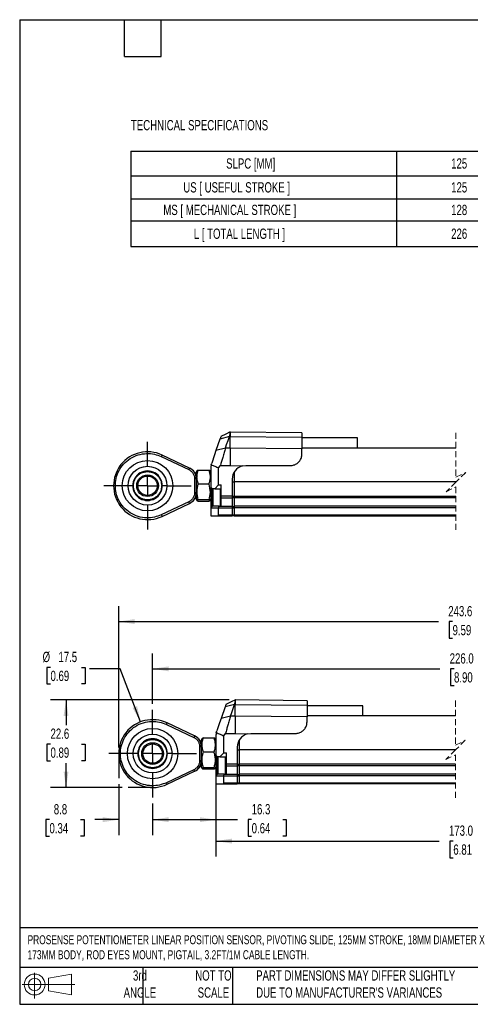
# Model space of a CAD drawing. Header units: millimetres. Extents: x 8 to 341, y 8 to 262.
# Tile 1 of 6: x 8 to 124, y 8 to 262. Entities that reach past the tile are written whole.
import ezdxf

# ---------------------------------------------------------------- set-up
doc = ezdxf.new("R2010")
doc.units = ezdxf.units.MM
doc.header["$LTSCALE"] = 1.25
doc.linetypes.add('CENTERX2', pattern=[20.32, 12.7, -2.54, 2.54, -2.54])
doc.linetypes.add('HIDDEN', pattern=[1.905, 1.27, -0.635])
doc.layers.add('CENTER', color=40, linetype='CENTERX2')
doc.layers.add('DIMENSIONS', color=140, linetype='Continuous', lineweight=25)
doc.layers.add('TEXT', color=140, linetype='Continuous', lineweight=25)
doc.styles.add('SLDTEXTSTYLE0', font='TXT', dxfattribs={"width": 0.7})
doc.dimstyles.new('SLDDIMSTYLE0', dxfattribs={"dimtxt": 2.69751, "dimasz": 4.1275, "dimexe": 0, "dimexo": 0.0625, "dimgap": 0.674377, "dimtad": 0, "dimtih": 1, "dimtoh": 1, "dimrnd": 1e-09, "dimzin": 4, "dimdsep": 46, "dimtxsty": 'SLDTEXTSTYLE0', "dimsah": 1, "dimcen": 0.09, "dimadec": 0, "dimazin": 1, "dimtfac": 1, "dimtofl": 0, "dimtmove": 0, "dimatfit": 3, "dimfxl": 0, "dimfrac": 2, "dimtolj": 1, "dimtzin": 12, "dimarcsym": 0})
doc.dimstyles.new('SLDDIMSTYLE2', dxfattribs={"dimtxt": 2.69751, "dimasz": 4.1275, "dimexe": 0, "dimexo": 0.0625, "dimgap": 0.674377, "dimtad": 0, "dimtih": 1, "dimtoh": 1, "dimrnd": 1e-09, "dimzin": 12, "dimdsep": 46, "dimtxsty": 'SLDTEXTSTYLE0', "dimsah": 1, "dimcen": 0.09, "dimadec": 0, "dimazin": 3, "dimtfac": 1, "dimtmove": 0, "dimatfit": 0, "dimfxl": 0, "dimfrac": 2, "dimtolj": 1, "dimtzin": 12, "dimarcsym": 0})
doc.dimstyles.new('SLDDIMSTYLE3', dxfattribs={"dimtxt": 2.69751, "dimasz": 4.1275, "dimexe": 0, "dimexo": 0.0625, "dimgap": 0.674377, "dimtad": 0, "dimtih": 1, "dimtoh": 1, "dimrnd": 1e-09, "dimzin": 12, "dimdsep": 46, "dimtxsty": 'SLDTEXTSTYLE0', "dimsah": 1, "dimcen": 0.09, "dimadec": 0, "dimazin": 3, "dimtfac": 1, "dimtofl": 0, "dimtmove": 0, "dimatfit": 3, "dimfxl": 0, "dimfrac": 2, "dimtolj": 1, "dimtzin": 12, "dimarcsym": 0})
doc.dimstyles.new('SLDDIMSTYLE5', dxfattribs={"dimtxt": 2.69751, "dimasz": 4.1275, "dimexe": 0, "dimexo": 0.0625, "dimgap": 0.674377, "dimtad": 0, "dimtih": 1, "dimtoh": 1, "dimrnd": 1e-09, "dimzin": 12, "dimdsep": 46, "dimtxsty": 'SLDTEXTSTYLE0', "dimsah": 1, "dimcen": 0, "dimadec": 0, "dimazin": 3, "dimtfac": 1, "dimtofl": 0, "dimtmove": 0, "dimatfit": 3, "dimfxl": 0, "dimfrac": 2, "dimtolj": 1, "dimtzin": 12, "dimarcsym": 0})

# ---------------------------------------------------------------- blocks, each defined once
blk = doc.blocks.new('Block11')
at = {"color": 7, "linetype": 'Continuous', "lineweight": 18}
for p, q in [((3.24, 6.64), (3.24, 0)), ((6.85, 5.21), (12.72, 6.29)), ((6.85, 2), (6.85, 5.21)), ((12.72, 6.29), (12.72, 0.91)), ((0, 3.6), (13.59, 3.6)), ((6.85, 2), (12.72, 0.91))]:
    blk.add_line(p, q, dxfattribs=at)
for radius in [2.69, 1.61]:
    blk.add_circle((3.24, 3.6), radius, dxfattribs=at)
blk = doc.blocks.new('Block12')
at = {"color": 7, "linetype": 'Continuous'}
blk.add_blockref('Block11', (0, 0), dxfattribs=at)
blk = doc.blocks.new('SW_TABLEANNOTATION_0')
at = {"layer": 'DIMENSIONS', "color": 0}
for p, q in [((0, 0), (0, -6.37)), ((0, 0), (68.44, 0)), ((68.44, 0), (68.44, -6.37)), ((68.44, 0), (103.4, 0)), ((103.4, 0), (103.4, -6.37)), ((0, -6.37), (0, -12.32)), ((0, -6.37), (68.44, -6.37)), ((68.44, -6.37), (68.44, -12.32)), ((68.44, -6.37), (103.4, -6.37)), ((103.4, -6.37), (103.4, -12.32)), ((0, -12.32), (0, -18)), ((0, -12.32), (68.44, -12.32)), ((68.44, -12.32), (68.44, -18)), ((68.44, -12.32), (103.4, -12.32)), ((103.4, -12.32), (103.4, -18)), ((0, -18), (0, -24.6)), ((0, -18), (68.44, -18)), ((68.44, -18), (68.44, -24.6)), ((68.44, -18), (103.4, -18)), ((103.4, -18), (103.4, -24.6)), ((0, -24.6), (68.44, -24.6)), ((68.44, -24.6), (103.4, -24.6))]:
    blk.add_line(p, q, dxfattribs=at)
at = {"layer": 'DIMENSIONS', "color": 0, "attachment_point": 1, "style": 'SLDTEXTSTYLE0'}
for s, insert, char_height in [('SLPC [MM]', (24.54, -1.87), 2.646), ('125', (82.56, -1.87), 2.646), ('US [ USEFUL STROKE ]', (13.5, -8.03), 2.6458), ('125', (82.56, -8.03), 2.646), ('MS [ MECHANICAL STROKE ]', (8.35, -13.85), 2.6458), ('128', (82.56, -13.85), 2.646), ('L [ TOTAL LENGTH ]', (16.21, -19.99), 2.6458), ('226', (82.56, -19.99), 2.646)]:
    blk.add_mtext(s, dxfattribs=dict(at, insert=insert, char_height=char_height))
blk = doc.blocks.new('SW_CENTERMARKSYMBOL_1')
at = {"layer": 'CENTER', "color": 0}
for p, q in [((0, 5.08), (0, 11.29)), ((0, 0), (0, 2.54)), ((-5.08, 0), (-11.29, 0)), ((0, 0), (-2.54, 0)), ((0, 0), (0, -2.54)), ((0, 0), (2.54, 0)), ((5.08, 0), (11.29, 0)), ((0, -5.08), (0, -11.29))]:
    blk.add_line(p, q, dxfattribs=at)
blk = doc.blocks.new('SW_BROKEN_VIEW_1')
at = {"color": 0}
for p, q in [((0, 0), (0, -6.31)), ((184.23, -0.02), (184.23, -4.67)), ((8.75, -8.75), (2.47, -8.75))]:
    blk.add_line(p, q, dxfattribs=at)
blk = doc.blocks.new('_D_2')
at = {"layer": 'DIMENSIONS'}
for p, q in [((33.46, 64.72), (33.46, 51.6)), ((42.21, 59.74), (42.21, 51.6)), ((15.61, 55.57), (14.7, 55.57)), ((14.7, 55.57), (14.7, 51.28)), ((23.63, 55.57), (24.53, 55.57)), ((24.53, 55.57), (24.53, 51.28)), ((33.46, 55.57), (27.28, 55.57)), ((42.21, 55.57), (50.14, 55.57)), ((14.7, 51.28), (15.61, 51.28)), ((24.53, 51.28), (23.63, 51.28))]:
    blk.add_line(p, q, dxfattribs=at)
for points in [[(33.46, 55.57), (29.33, 56.2), (29.33, 54.93)], [(42.21, 55.57), (46.33, 54.93), (46.33, 56.2)]]:
    blk.add_solid(points, dxfattribs=at)
at = {"layer": 'DIMENSIONS', "char_height": 2.646, "attachment_point": 1, "style": 'SLDTEXTSTYLE0'}
for s, insert in [('8.8', (16.73, 59.58)), ('0.34', (15.61, 54.69))]:
    blk.add_mtext(s, dxfattribs=dict(at, insert=insert))
blk = doc.blocks.new('_D_3')
at = {"layer": 'DIMENSIONS'}
for p, q in [((61.93, 86.46), (15.92, 86.46)), ((19.89, 86.46), (19.89, 79.94)), ((15.88, 75.05), (14.97, 75.05)), ((14.97, 75.05), (14.97, 70.77)), ((23.9, 75.05), (24.8, 75.05)), ((24.8, 75.05), (24.8, 70.77)), ((14.97, 70.77), (15.88, 70.77)), ((19.89, 63.86), (19.89, 70.16)), ((24.8, 70.77), (23.9, 70.77)), ((34.33, 63.86), (15.92, 63.86))]:
    blk.add_line(p, q, dxfattribs=at)
for points in [[(19.89, 86.46), (19.25, 82.34), (20.52, 82.34)], [(19.89, 63.86), (20.52, 67.99), (19.25, 67.99)]]:
    blk.add_solid(points, dxfattribs=at)
at = {"layer": 'DIMENSIONS', "char_height": 2.646, "attachment_point": 1, "style": 'SLDTEXTSTYLE0'}
for s, insert in [('22.6', (15.88, 79.07)), ('0.89', (15.88, 74.18))]:
    blk.add_mtext(s, dxfattribs=dict(at, insert=insert))
blk = doc.blocks.new('_D_4')
at = {"layer": 'DIMENSIONS'}
for p, q in [((33.46, 74.2), (33.46, 110.64)), ((217.68, 74.18), (217.68, 110.64)), ((165.86, 108.43), (164.97, 106.67)), ((167.62, 104.91), (165.86, 108.43)), ((33.46, 106.67), (115.89, 106.67)), ((119.54, 106.67), (118.64, 106.67)), ((118.64, 106.67), (118.64, 102.38)), ((127.56, 106.67), (128.47, 106.67)), ((128.47, 106.67), (128.47, 102.38)), ((164.97, 106.67), (131.22, 106.67)), ((168.5, 106.67), (167.62, 104.91)), ((217.68, 106.67), (168.5, 106.67)), ((118.64, 102.38), (119.54, 102.38)), ((128.47, 102.38), (127.56, 102.38))]:
    blk.add_line(p, q, dxfattribs=at)
for points in [[(33.46, 106.67), (37.58, 106.04), (37.58, 107.31)], [(217.68, 106.67), (213.56, 107.31), (213.56, 106.04)]]:
    blk.add_solid(points, dxfattribs=at)
at = {"layer": 'DIMENSIONS', "char_height": 2.646, "attachment_point": 1, "style": 'SLDTEXTSTYLE0'}
for s, insert in [('243.6', (118.42, 110.68)), ('9.59', (119.54, 105.79))]:
    blk.add_mtext(s, dxfattribs=dict(at, insert=insert))
blk = doc.blocks.new('_D_8')
at = {"layer": 'DIMENSIONS'}
for p, q in [((58.53, 63.23), (58.53, 46.08)), ((172.11, 63.21), (172.11, 46.08)), ((148.95, 51.81), (147.19, 48.28)), ((149.83, 50.05), (148.95, 51.81)), ((58.53, 50.05), (116.07, 50.05)), ((119.73, 50.05), (118.82, 50.05)), ((118.82, 50.05), (118.82, 45.76)), ((127.74, 50.05), (128.65, 50.05)), ((128.65, 50.05), (128.65, 45.76)), ((146.3, 50.05), (131.4, 50.05)), ((147.19, 48.28), (146.3, 50.05)), ((172.11, 50.05), (149.83, 50.05)), ((118.82, 45.76), (119.73, 45.76)), ((128.65, 45.76), (127.74, 45.76))]:
    blk.add_line(p, q, dxfattribs=at)
for points in [[(58.53, 50.05), (62.65, 49.41), (62.65, 50.68)], [(172.11, 50.05), (167.98, 50.68), (167.98, 49.41)]]:
    blk.add_solid(points, dxfattribs=at)
at = {"layer": 'DIMENSIONS', "char_height": 2.646, "attachment_point": 1, "style": 'SLDTEXTSTYLE0'}
for s, insert in [('173.0', (118.61, 54.06)), ('6.81', (119.73, 49.17))]:
    blk.add_mtext(s, dxfattribs=dict(at, insert=insert))
blk = doc.blocks.new('_D_10')
at = {"layer": 'DIMENSIONS'}
for p, q in [((58.53, 65.33), (58.53, 51.6)), ((42.21, 59.74), (42.21, 51.6)), ((42.21, 55.57), (58.53, 55.57)), ((58.53, 55.57), (64.09, 55.57)), ((67.74, 55.57), (66.83, 55.57)), ((66.83, 55.57), (66.83, 51.28)), ((75.76, 55.57), (76.66, 55.57)), ((76.66, 55.57), (76.66, 51.28)), ((66.83, 51.28), (67.74, 51.28)), ((76.66, 51.28), (75.76, 51.28))]:
    blk.add_line(p, q, dxfattribs=at)
for points in [[(42.21, 55.57), (46.33, 54.93), (46.33, 56.2)], [(58.53, 55.57), (54.4, 56.2), (54.4, 54.93)]]:
    blk.add_solid(points, dxfattribs=at)
at = {"layer": 'DIMENSIONS', "char_height": 2.646, "attachment_point": 1, "style": 'SLDTEXTSTYLE0'}
for s, insert in [('16.3', (67.74, 59.58)), ('0.64', (67.74, 54.69))]:
    blk.add_mtext(s, dxfattribs=dict(at, insert=insert))
blk = doc.blocks.new('_D_11')
at = {"layer": 'DIMENSIONS'}
for p, q in [((15.88, 94.86), (14.97, 94.86)), ((14.97, 94.86), (14.97, 90.57)), ((23.9, 94.86), (24.8, 94.86)), ((24.8, 94.86), (24.8, 90.57)), ((33.87, 94.48), (25.93, 94.48)), ((39.09, 80.79), (33.87, 94.48)), ((14.97, 90.57), (15.88, 90.57)), ((24.8, 90.57), (23.9, 90.57))]:
    blk.add_line(p, q, dxfattribs=at)
blk.add_solid([(39.09, 80.79), (38.21, 84.87), (37.02, 84.42)], dxfattribs=at)
at = {"layer": 'DIMENSIONS', "char_height": 2.646, "attachment_point": 1, "style": 'SLDTEXTSTYLE0'}
for s, insert in [('%%c', (13.84, 98.87)), ('17.5', (17.92, 98.87)), ('0.69', (15.88, 93.98))]:
    blk.add_mtext(s, dxfattribs=dict(at, insert=insert))
blk = doc.blocks.new('_D_12')
at = {"layer": 'DIMENSIONS'}
for p, q in [((42.21, 85.49), (42.21, 98.45)), ((208.78, 85.62), (208.78, 98.45)), ((42.21, 94.48), (116.26, 94.48)), ((119.91, 94.48), (119.01, 94.48)), ((119.01, 94.48), (119.01, 90.19)), ((127.93, 94.48), (128.84, 94.48)), ((128.84, 94.48), (128.84, 90.19)), ((164.59, 94.48), (131.59, 94.48)), ((165.47, 92.71), (164.59, 94.48)), ((167.24, 96.24), (165.47, 92.71)), ((168.12, 94.48), (167.24, 96.24)), ((208.78, 94.48), (168.12, 94.48)), ((119.01, 90.19), (119.91, 90.19)), ((128.84, 90.19), (127.93, 90.19))]:
    blk.add_line(p, q, dxfattribs=at)
for points in [[(42.21, 94.48), (46.33, 93.84), (46.33, 95.11)], [(208.78, 94.48), (204.66, 95.11), (204.66, 93.84)]]:
    blk.add_solid(points, dxfattribs=at)
at = {"layer": 'DIMENSIONS', "char_height": 2.646, "attachment_point": 1, "style": 'SLDTEXTSTYLE0'}
for s, insert in [('226.0', (118.79, 98.49)), ('8.90', (119.91, 93.6))]:
    blk.add_mtext(s, dxfattribs=dict(at, insert=insert))
blk = doc.blocks.new('SW_CENTERMARKSYMBOL_3')
at = {"layer": 'CENTER', "color": 0}
for p, q in [((0, 5.08), (0, 11.29)), ((0, 0), (0, 2.54)), ((-5.08, 0), (-11.29, 0)), ((0, 0), (-2.54, 0)), ((0, 0), (0, -2.54)), ((0, 0), (2.54, 0)), ((5.08, 0), (11.29, 0)), ((0, -5.08), (0, -11.29))]:
    blk.add_line(p, q, dxfattribs=at)

msp = doc.modelspace()

# ---------------------------------------------------------------- linework, layer by layer
for p, q in [((62.214, 155.573), (62.204, 155.573)), ((80.714, 155.331), (62.214, 155.573)), ((62.214, 155.573), (62.214, 154.379)), ((80.714, 155.331), (80.714, 154.205)), ((59.566, 153.763), (58.539, 150.778)), ((61.988, 154.379), (59.566, 153.763)), ((61.988, 154.379), (62.214, 154.379)), ((62.214, 151.4), (62.214, 154.379)), ((62.214, 154.379), (80.714, 154.205)), ((80.714, 154.205), (80.714, 151.225)), ((95.057, 154.073), (80.714, 154.073)), ((95.057, 151.426), (95.057, 154.073)), ((60.961, 151.4), (58.539, 150.778)), ((62.214, 151.4), (60.961, 151.4)), ((62.214, 151.4), (62.214, 146.929)), ((80.714, 151.225), (62.214, 151.4)), ((120.417, 151.426), (80.714, 151.426)), ((120.417, 151.423), (80.714, 151.423)), ((80.714, 149.917), (80.714, 151.225)), ((44.438, 149.228), (51.533, 145.878)), ((51.725, 146.285), (44.63, 149.635)), ((57.312, 147.142), (57.432, 147.561)), ((53.671, 145.617), (53.444, 145.223)), ((53.444, 145.223), (53.444, 143.954)), ((53.99, 145.759), (53.721, 145.588)), ((53.99, 145.759), (56.668, 145.759)), ((56.979, 145.589), (56.668, 145.759)), ((57.214, 145.223), (56.997, 145.599)), ((57.214, 146.26), (57.214, 141.323)), ((59.214, 146.309), (59.679, 146.929)), ((59.214, 141.923), (59.214, 146.309)), ((59.679, 146.929), (62.214, 146.929)), ((62.214, 146.929), (65.359, 146.81)), ((63.214, 145.139), (63.214, 142.682)), ((65.359, 146.81), (66.214, 146.917)), ((66.214, 146.917), (77.714, 146.917)), ((52.994, 143.572), (52.994, 139.874)), ((52.994, 143.572), (53.444, 143.572)), ((53.444, 144.223), (53.444, 144.223)), ((53.444, 143.954), (53.444, 138.223)), ((62.714, 143.417), (62.714, 138.993)), ((62.714, 142.702), (63.214, 142.702)), ((120.417, 142.682), (63.214, 142.682)), ((63.214, 142.682), (63.214, 138.973)), ((37.084, 141.723), (35.962, 141.723)), ((37.25, 141.723), (37.084, 141.723)), ((44.704, 141.723), (44.538, 141.723)), ((53.444, 139.874), (52.994, 139.874)), ((56.668, 142.126), (53.99, 142.126)), ((57.614, 140.923), (57.214, 141.323)), ((57.214, 141.323), (57.214, 140.758)), ((57.214, 139.173), (57.214, 140.758)), ((57.664, 140.923), (57.414, 140.673)), ((57.414, 140.673), (57.414, 136.673)), ((58.214, 140.923), (57.614, 140.923)), ((57.614, 140.923), (57.614, 140.873)), ((57.714, 140.923), (57.714, 136.423)), ((59.214, 141.923), (58.214, 140.923)), ((58.214, 140.923), (59.914, 140.923)), ((59.214, 141.923), (59.914, 141.923)), ((59.614, 140.923), (59.614, 136.423)), ((59.914, 140.673), (59.664, 140.923)), ((59.914, 138.993), (59.914, 141.923)), ((51.533, 137.568), (44.438, 134.218)), ((44.63, 133.811), (51.725, 137.161)), ((53.444, 139.223), (53.444, 139.223)), ((53.444, 138.223), (53.671, 137.829)), ((56.668, 138.091), (53.99, 138.091)), ((56.668, 137.687), (53.99, 137.687)), ((56.997, 137.847), (57.214, 138.223)), ((57.214, 139.223), (57.214, 136.023)), ((62.714, 138.993), (59.914, 138.993)), ((59.914, 138.593), (59.914, 138.993)), ((59.914, 138.593), (62.714, 138.593)), ((59.914, 136.423), (59.914, 138.593)), ((62.714, 139.034), (63.214, 139.034)), ((62.714, 138.993), (62.714, 138.593)), ((62.714, 138.693), (63.214, 138.693)), ((62.714, 138.593), (62.714, 136.423)), ((120.417, 138.973), (63.214, 138.973)), ((63.214, 138.973), (63.214, 138.573)), ((120.417, 138.573), (63.214, 138.573)), ((63.214, 138.573), (63.214, 136.403)), ((57.614, 136.423), (57.214, 136.023)), ((57.214, 136.023), (57.214, 133.923)), ((57.214, 136.023), (59.214, 136.023)), ((57.414, 136.673), (57.664, 136.423)), ((57.614, 136.473), (57.614, 136.423)), ((59.38, 136.423), (57.614, 136.423)), ((59.214, 136.023), (59.38, 136.423)), ((59.214, 134.123), (59.214, 136.023)), ((59.214, 136.023), (62.714, 136.023)), ((59.38, 136.423), (62.714, 136.423)), ((59.664, 136.423), (59.914, 136.673)), ((62.714, 136.423), (62.714, 136.023)), ((62.714, 136.323), (63.214, 136.323)), ((62.714, 136.023), (62.714, 134.123)), ((62.714, 135.981), (63.214, 135.981)), ((120.417, 136.403), (63.214, 136.403)), ((63.214, 136.403), (63.214, 136.003)), ((120.417, 136.003), (63.214, 136.003)), ((63.214, 136.003), (63.214, 134.103)), ((57.214, 133.923), (59.014, 133.923)), ((59.014, 133.923), (62.714, 133.923)), ((62.714, 134.123), (59.214, 134.123)), ((63.214, 134.123), (62.714, 134.123)), ((62.714, 133.923), (62.714, 134.123)), ((62.714, 134.023), (63.214, 134.023)), ((120.417, 134.103), (63.214, 134.103)), ((63.214, 134.103), (63.214, 133.903)), ((120.417, 133.903), (63.214, 133.903)), ((63.526, 86.463), (63.517, 86.463)), ((82.026, 86.221), (63.526, 86.463)), ((63.526, 86.463), (63.526, 85.27)), ((60.878, 84.654), (59.851, 81.669)), ((63.301, 85.27), (60.878, 84.654)), ((63.301, 85.27), (63.526, 85.27)), ((63.526, 82.291), (63.526, 85.27)), ((63.526, 85.27), (82.026, 85.096)), ((82.026, 86.221), (82.026, 85.096)), ((82.026, 85.096), (82.026, 82.116)), ((96.37, 84.963), (82.026, 84.963)), ((96.37, 82.317), (96.37, 84.963)), ((62.273, 82.291), (59.851, 81.669)), ((63.526, 82.291), (62.273, 82.291)), ((63.526, 82.291), (63.526, 77.819)), ((82.026, 82.116), (63.526, 82.291)), ((120.299, 82.317), (82.026, 82.317)), ((120.299, 82.314), (82.026, 82.314)), ((82.026, 80.807), (82.026, 82.116)), ((45.751, 80.118), (52.845, 76.768)), ((53.038, 77.175), (45.943, 80.525)), ((54.974, 76.491), (54.756, 76.113)), ((55.302, 76.649), (57.981, 76.649)), ((58.526, 76.113), (58.312, 76.484)), ((58.526, 77.15), (58.526, 72.213)), ((58.625, 78.032), (58.744, 78.452)), ((60.526, 77.2), (60.992, 77.819)), ((60.526, 72.813), (60.526, 77.2)), ((60.992, 77.819), (63.526, 77.819)), ((63.526, 77.819), (66.671, 77.701)), ((66.671, 77.701), (67.526, 77.807)), ((67.526, 77.807), (79.026, 77.807)), ((54.306, 74.462), (54.306, 70.764)), ((54.306, 74.462), (54.756, 74.462)), ((54.756, 76.113), (54.756, 74.844)), ((54.756, 75.113), (54.756, 75.113)), ((54.756, 74.844), (54.756, 69.113)), ((64.026, 74.307), (64.026, 69.883)), ((64.526, 76.033), (64.526, 73.573)), ((38.396, 72.613), (37.246, 72.613)), ((38.562, 72.613), (38.396, 72.613)), ((46.017, 72.613), (45.851, 72.613)), ((57.981, 73.017), (55.302, 73.017)), ((58.926, 71.813), (58.526, 72.213)), ((58.526, 72.213), (58.526, 71.648)), ((58.526, 70.064), (58.526, 71.648)), ((58.976, 71.813), (58.726, 71.563)), ((58.726, 71.563), (58.726, 67.563)), ((59.526, 71.813), (58.926, 71.813)), ((58.926, 71.813), (58.926, 71.763)), ((59.026, 71.813), (59.026, 67.313)), ((60.526, 72.813), (59.526, 71.813)), ((59.526, 71.813), (61.226, 71.813)), ((60.526, 72.813), (61.226, 72.813)), ((60.926, 71.813), (60.926, 71.591)), ((60.926, 71.591), (60.926, 67.313)), ((61.226, 71.563), (60.976, 71.813)), ((61.226, 69.883), (61.226, 72.813)), ((64.026, 73.593), (64.526, 73.593)), ((120.299, 73.573), (64.526, 73.573)), ((64.526, 73.573), (64.526, 69.863)), ((54.756, 70.764), (54.306, 70.764)), ((54.756, 70.113), (54.756, 70.113)), ((54.756, 69.113), (54.974, 68.736)), ((57.981, 68.981), (55.302, 68.981)), ((58.312, 68.742), (58.526, 69.113)), ((58.526, 70.113), (58.526, 66.913)), ((64.026, 69.883), (61.226, 69.883)), ((61.226, 69.483), (61.226, 69.883)), ((61.226, 69.483), (64.026, 69.483)), ((61.226, 67.313), (61.226, 69.483)), ((64.026, 69.925), (64.526, 69.925)), ((64.026, 69.883), (64.026, 69.483)), ((64.026, 69.583), (64.526, 69.583)), ((64.026, 69.483), (64.026, 67.313)), ((120.299, 69.863), (64.526, 69.863)), ((64.526, 69.863), (64.526, 69.463)), ((120.299, 69.463), (64.526, 69.463)), ((64.526, 69.463), (64.526, 67.293)), ((52.845, 68.458), (45.751, 65.108)), ((45.943, 64.701), (53.038, 68.052)), ((57.981, 68.577), (55.302, 68.577)), ((58.926, 67.313), (58.526, 66.913)), ((58.526, 66.913), (58.526, 64.813)), ((58.526, 66.913), (60.526, 66.913)), ((58.726, 67.563), (58.976, 67.313)), ((58.926, 67.363), (58.926, 67.313)), ((60.692, 67.313), (58.926, 67.313)), ((60.526, 66.913), (60.692, 67.313)), ((60.526, 65.013), (60.526, 66.913)), ((60.526, 66.913), (64.026, 66.913)), ((60.692, 67.313), (64.026, 67.313)), ((60.976, 67.313), (61.226, 67.563)), ((64.026, 67.313), (64.026, 66.913)), ((64.026, 67.213), (64.526, 67.213)), ((64.026, 66.913), (64.026, 65.013)), ((64.026, 66.872), (64.526, 66.872)), ((120.299, 67.293), (64.526, 67.293)), ((64.526, 67.293), (64.526, 66.893)), ((120.299, 66.893), (64.526, 66.893)), ((64.526, 66.893), (64.526, 64.993)), ((58.526, 64.813), (60.326, 64.813)), ((60.326, 64.813), (64.026, 64.813)), ((64.026, 65.013), (60.526, 65.013)), ((64.526, 65.013), (64.026, 65.013)), ((64.026, 64.813), (64.026, 65.013)), ((64.026, 64.913), (64.526, 64.913)), ((120.299, 64.993), (64.526, 64.993)), ((64.526, 64.993), (64.526, 64.793)), ((120.299, 64.793), (64.526, 64.793))]:
    msp.add_line(p, q)
at = {"color": 7, "linetype": 'HIDDEN', "lineweight": 18}
for p, q in [((120.417, 155.395), (120.417, 143.915)), ((120.417, 143.915), (122.917, 145.165)), ((122.917, 145.165), (120.417, 142.665)), ((120.417, 142.665), (117.917, 140.165)), ((117.917, 140.165), (120.417, 141.415)), ((120.417, 141.415), (120.417, 129.934)), ((120.299, 86.286), (120.299, 74.805)), ((120.299, 74.805), (122.799, 76.055)), ((122.799, 76.055), (120.299, 73.555)), ((120.299, 73.555), (117.799, 71.055)), ((117.799, 71.055), (120.299, 72.305)), ((120.299, 72.305), (120.299, 60.825))]:
    msp.add_line(p, q, dxfattribs=at)
at = {"flags": 128}
for points in [[(62.219, 155.58), (61.116, 155.042), (59.782, 154.391)], [(59.773, 154.364), (59.765, 154.343), (59.678, 154.09), (59.566, 153.763)], [(60.961, 151.4), (61.294, 152.365), (61.641, 153.371), (61.988, 154.379)], [(58.539, 150.778), (58.149, 149.645), (57.432, 147.561)], [(44.63, 149.635), (44.627, 149.627), (44.616, 149.604), (44.598, 149.566), (44.574, 149.516), (44.545, 149.454), (44.512, 149.384), (44.476, 149.307), (44.438, 149.228)], [(51.725, 146.285), (51.721, 146.277), (51.711, 146.254), (51.693, 146.216), (51.669, 146.165), (51.64, 146.104), (51.607, 146.033), (51.57, 145.957), (51.533, 145.878)], [(51.725, 137.161), (51.721, 137.169), (51.711, 137.192), (51.693, 137.23), (51.669, 137.28), (51.64, 137.342), (51.607, 137.412), (51.57, 137.489), (51.533, 137.568)], [(44.438, 134.218), (44.476, 134.138), (44.512, 134.062), (44.545, 133.992), (44.574, 133.93), (44.598, 133.879), (44.616, 133.842), (44.627, 133.819), (44.63, 133.811)], [(63.531, 86.47), (62.429, 85.932), (61.094, 85.281)], [(61.085, 85.255), (61.078, 85.233), (60.991, 84.98), (60.878, 84.654)], [(62.273, 82.291), (62.606, 83.255), (62.953, 84.262), (63.301, 85.27)], [(59.851, 81.669), (59.461, 80.535), (59.117, 79.535), (58.744, 78.452)], [(45.943, 80.525), (45.939, 80.518), (45.928, 80.494), (45.91, 80.457), (45.887, 80.406), (45.857, 80.345), (45.824, 80.274), (45.788, 80.198), (45.751, 80.118)], [(53.038, 77.175), (53.034, 77.167), (53.023, 77.144), (53.005, 77.106), (52.981, 77.056), (52.952, 76.994), (52.919, 76.924), (52.883, 76.848), (52.845, 76.768)], [(53.038, 68.052), (53.034, 68.059), (53.023, 68.082), (53.005, 68.12), (52.981, 68.171), (52.952, 68.232), (52.919, 68.303), (52.883, 68.379), (52.845, 68.458)], [(45.751, 65.108), (45.788, 65.029), (45.824, 64.952), (45.857, 64.882), (45.887, 64.82), (45.91, 64.77), (45.928, 64.732), (45.939, 64.709), (45.943, 64.701)]]:
    msp.add_lwpolyline(points, dxfattribs=at)
for centre, radius in [((40.894, 141.723), 6.5), ((40.894, 141.723), 6.5), ((40.894, 141.723), 5), ((40.894, 141.723), 2.8), ((40.894, 141.723), 2.5), ((42.206, 72.613), 6.5), ((42.206, 72.613), 6.5), ((42.206, 72.613), 5), ((42.206, 72.613), 2.8), ((42.206, 72.613), 2.5)]:
    msp.add_circle(centre, radius)
for centre, radius, start, end in [((40.894, 141.723), 8.75, 64.72146, 295.27854), ((40.894, 141.723), 3.81, 359.99993, 180.00007), ((50.444, 143.572), 3, 0, 64.72133), ((61.215, 146.26), 4.001, 167.26568, 179.9985), ((66.214, 143.417), 3.5, 104.14918, 179.99977), ((40.894, 141.723), 3.81, 179.99993, 0.00007), ((50.444, 139.874), 3, 295.27867, 359.99999), ((59.014, 134.123), 0.2, 269.99521, 0.00372), ((42.206, 72.613), 8.75, 64.72147, 295.27853), ((42.206, 72.613), 3.81, 359.99999, 180.00001), ((51.756, 74.462), 3, 0, 64.72133), ((62.527, 77.15), 4, 167.26508, 180.00006), ((67.526, 74.307), 3.5, 104.14872, 180.00007), ((42.206, 72.613), 3.81, 179.99999, 0.00001), ((51.756, 70.764), 3, 295.27867, 359.99999), ((60.326, 65.013), 0.2, 269.99957, 359.99936)]:
    msp.add_arc(centre, radius, start, end)
for points, knots in [([(62.204, 155.573), (62.204, 155.572), (62.203, 155.567), (62.201, 155.556), (62.198, 155.537), (62.193, 155.51), (62.187, 155.476), (62.179, 155.434), (62.167, 155.364), (62.152, 155.284), (62.136, 155.194), (62.122, 155.116), (62.106, 155.032), (62.09, 154.94), (62.072, 154.843), (62.053, 154.739), (62.025, 154.583), (62.004, 154.463), (61.988, 154.379)], [0, 0, 0, 0, 0.0027577, 0.0121395, 0.0279814, 0.0502496, 0.0788922, 0.113851, 0.1550616, 0.2559902, 0.3154057, 0.3806639, 0.4516351, 0.528181, 0.6101478, 0.6973754, 0.7896984, 1, 1, 1, 1]), ([(44.438, 134.218), (43.863, 133.99), (42.653, 133.513), (40.609, 133.343), (38.455, 133.683), (36.396, 134.624), (34.667, 136.084), (33.432, 137.887), (32.739, 139.808), (32.525, 141.723), (32.739, 143.638), (33.432, 145.559), (34.667, 147.361), (36.396, 148.821), (38.455, 149.763), (40.609, 150.103), (42.653, 149.933), (43.863, 149.455), (44.438, 149.228)], [0, 0, 0, 0, 0.0555177, 0.1166137, 0.1820908, 0.2499999, 0.3179094, 0.3833864, 0.4444826, 0.5, 0.5555174, 0.6166136, 0.6820906, 0.7500001, 0.8179092, 0.8833863, 0.9444823, 1, 1, 1, 1]), ([(60.961, 151.4), (60.853, 151.023), (60.626, 150.23), (60.198, 148.739), (59.879, 147.626), (59.679, 146.929)], [0, 0, 0, 0, 0.2530368, 0.5321385, 1, 1, 1, 1]), ([(77.714, 146.917), (78.032, 146.946), (78.661, 147.004), (79.504, 147.452), (80.161, 148.105), (80.621, 148.948), (80.682, 149.584), (80.714, 149.917)], [0, 0, 0, 0, 0.2022052, 0.4007584, 0.5950297, 0.7885432, 1, 1, 1, 1]), ([(37.25, 141.723), (37.278, 142.067), (37.343, 142.848), (37.837, 143.793), (38.494, 144.504), (39.178, 144.976), (39.997, 145.293), (40.894, 145.405), (41.791, 145.293), (42.61, 144.976), (43.294, 144.504), (43.952, 143.793), (44.445, 142.848), (44.51, 142.067), (44.538, 141.723)], [0, 0, 0, 0, 0.0903183, 0.204563, 0.2714199, 0.3439361, 0.4207862, 0.5000006, 0.579215, 0.6560639, 0.7285801, 0.795437, 0.9096817, 1, 1, 1, 1]), ([(51.533, 145.878), (51.738, 145.76), (52.156, 145.52), (52.625, 144.954), (52.937, 144.288), (52.975, 143.807), (52.994, 143.572)], [0, 0, 0, 0, 0.2449471, 0.4999999, 0.7550517, 1, 1, 1, 1]), ([(53.448, 144.207), (53.384, 144.421), (53.254, 144.855), (52.879, 145.43), (52.397, 145.919), (52.001, 146.139), (51.805, 146.247)], [0, 0, 0, 0, 0.2466728, 0.499848, 0.7531029, 1, 1, 1, 1]), ([(53.99, 142.126), (53.887, 142.458), (53.678, 143.126), (53.591, 144.378), (53.84, 145.239), (53.99, 145.759)], [0, 0, 0, 0, 0.2807568, 0.5654151, 1, 1, 1, 1]), ([(56.668, 145.759), (56.819, 145.238), (57.13, 144.164), (56.931, 142.904), (56.708, 142.245), (56.668, 142.126)], [0, 0, 0, 0, 0.435199, 0.8985081, 1, 1, 1, 1]), ([(57.312, 147.142), (57.632, 147.013), (58.274, 146.754), (58.9, 146.458), (59.214, 146.309)], [0, 0, 0, 0, 0.4978486, 1, 1, 1, 1]), ([(44.538, 141.723), (44.51, 141.378), (44.445, 140.598), (43.952, 139.652), (43.294, 138.941), (42.61, 138.47), (41.791, 138.153), (40.894, 138.041), (39.997, 138.153), (39.178, 138.47), (38.494, 138.941), (37.837, 139.652), (37.343, 140.598), (37.278, 141.378), (37.25, 141.723)], [0, 0, 0, 0, 0.0903183, 0.204563, 0.2714199, 0.3439361, 0.420785, 0.4999994, 0.5792138, 0.6560639, 0.7285801, 0.795437, 0.9096817, 1, 1, 1, 1]), ([(45.826, 141.723), (45.845, 141.723), (46.004, 141.723), (45.148, 141.723), (44.884, 141.723), (44.704, 141.723)], [0, 0, 0, 0, 0.04015098, 0.34951018, 1, 1, 1, 1]), ([(52.994, 139.874), (52.975, 139.639), (52.937, 139.158), (52.625, 138.492), (52.156, 137.926), (51.738, 137.686), (51.533, 137.568)], [0, 0, 0, 0, 0.2449483, 0.5000001, 0.7550529, 1, 1, 1, 1]), ([(53.99, 138.091), (53.811, 138.812), (53.475, 140.161), (53.826, 141.502), (53.99, 142.126)], [0, 0, 0, 0, 0.5345754, 1, 1, 1, 1]), ([(56.668, 142.126), (56.848, 141.405), (57.183, 140.056), (56.832, 138.715), (56.668, 138.091)], [0, 0, 0, 0, 0.5345753, 1, 1, 1, 1]), ([(51.805, 137.199), (52.001, 137.307), (52.397, 137.527), (52.879, 138.016), (53.254, 138.591), (53.384, 139.025), (53.448, 139.239)], [0, 0, 0, 0, 0.2468997, 0.5001535, 0.7533253, 1, 1, 1, 1]), ([(53.99, 137.687), (53.817, 137.761), (53.477, 137.906), (53.821, 138.03), (53.99, 138.091)], [0, 0, 0, 0, 0.509178, 1, 1, 1, 1]), ([(56.668, 138.091), (56.841, 138.017), (57.181, 137.872), (56.837, 137.748), (56.668, 137.687)], [0, 0, 0, 0, 0.509178, 1, 1, 1, 1]), ([(63.517, 86.463), (63.517, 86.462), (63.516, 86.457), (63.514, 86.446), (63.51, 86.427), (63.505, 86.401), (63.499, 86.366), (63.492, 86.325), (63.479, 86.254), (63.464, 86.174), (63.448, 86.084), (63.434, 86.007), (63.419, 85.922), (63.402, 85.831), (63.385, 85.733), (63.366, 85.629), (63.338, 85.474), (63.316, 85.353), (63.301, 85.27)], [0, 0, 0, 0, 0.0027577, 0.0121395, 0.0279814, 0.0502485, 0.0788911, 0.113851, 0.1550605, 0.2559891, 0.3154057, 0.3806628, 0.4516351, 0.528181, 0.6101467, 0.6973754, 0.7896973, 1, 1, 1, 1]), ([(62.273, 82.291), (62.165, 81.913), (61.938, 81.12), (61.613, 79.988), (61.294, 78.875), (61.094, 78.177), (60.992, 77.819)], [0, 0, 0, 0, 0.2530364, 0.532139, 0.759814, 1, 1, 1, 1]), ([(45.751, 65.108), (45.175, 64.881), (43.966, 64.403), (41.921, 64.233), (39.768, 64.573), (37.708, 65.515), (35.98, 66.975), (34.745, 68.777), (34.052, 70.698), (33.837, 72.613), (34.052, 74.528), (34.745, 76.449), (35.98, 78.252), (37.708, 79.712), (39.768, 80.653), (41.921, 80.993), (43.966, 80.823), (45.175, 80.346), (45.751, 80.118)], [0, 0, 0, 0, 0.0555175, 0.1166135, 0.1820906, 0.2499999, 0.3179094, 0.3833865, 0.4444825, 0.5, 0.5555174, 0.6166135, 0.6820906, 0.7500001, 0.8179094, 0.8833865, 0.9444825, 1, 1, 1, 1]), ([(79.026, 77.807), (79.344, 77.836), (79.973, 77.894), (80.816, 78.343), (81.473, 78.995), (81.933, 79.838), (81.994, 80.475), (82.026, 80.807)], [0, 0, 0, 0, 0.2022037, 0.4007584, 0.5950298, 0.7885434, 1, 1, 1, 1]), ([(38.562, 72.613), (38.591, 72.958), (38.656, 73.738), (39.149, 74.684), (39.807, 75.395), (40.49, 75.866), (41.309, 76.183), (42.206, 76.295), (43.104, 76.183), (43.922, 75.866), (44.606, 75.395), (45.264, 74.684), (45.757, 73.738), (45.822, 72.958), (45.851, 72.613)], [0, 0, 0, 0, 0.0903184, 0.2045632, 0.27142, 0.3439362, 0.4207858, 0.5000002, 0.5792146, 0.6560642, 0.7285804, 0.7954368, 0.9096816, 1, 1, 1, 1]), ([(52.845, 76.768), (53.05, 76.651), (53.468, 76.411), (53.937, 75.844), (54.249, 75.178), (54.288, 74.698), (54.306, 74.462)], [0, 0, 0, 0, 0.2449476, 0.499999, 0.7550513, 1, 1, 1, 1]), ([(54.76, 75.097), (54.696, 75.311), (54.567, 75.745), (54.191, 76.32), (53.71, 76.81), (53.313, 77.029), (53.118, 77.137)], [0, 0, 0, 0, 0.2466733, 0.4998465, 0.753101, 1, 1, 1, 1]), ([(55.302, 73.017), (55.198, 73.349), (54.989, 74.017), (54.93, 74.99), (55.054, 75.876), (55.219, 76.389), (55.302, 76.649)], [0, 0, 0, 0, 0.2804403, 0.5647784, 0.779632, 1, 1, 1, 1]), ([(55.302, 76.649), (55.203, 76.63), (55.075, 76.605), (55.009, 76.502), (54.994, 76.479)], [0, 0, 0, 0, 0.7799743, 1, 1, 1, 1]), ([(57.981, 76.649), (58.063, 76.393), (58.228, 75.88), (58.344, 75.062), (58.308, 74.215), (58.154, 73.53), (58.021, 73.135), (57.981, 73.017)], [0, 0, 0, 0, 0.2172103, 0.4350626, 0.6635693, 0.8988017, 1, 1, 1, 1]), ([(58.303, 76.479), (58.277, 76.506), (58.19, 76.596), (58.066, 76.627), (57.981, 76.649)], [0, 0, 0, 0, 0.3050431, 1, 1, 1, 1]), ([(58.625, 78.032), (58.944, 77.903), (59.586, 77.644), (60.212, 77.348), (60.526, 77.2)], [0, 0, 0, 0, 0.4978486, 1, 1, 1, 1]), ([(45.851, 72.613), (45.822, 72.269), (45.757, 71.488), (45.264, 70.543), (44.606, 69.832), (43.922, 69.36), (43.104, 69.043), (42.206, 68.931), (41.309, 69.043), (40.49, 69.36), (39.807, 69.832), (39.149, 70.543), (38.656, 71.488), (38.591, 72.269), (38.562, 72.613)], [0, 0, 0, 0, 0.0903184, 0.2045632, 0.2714196, 0.3439358, 0.4207854, 0.4999998, 0.5792142, 0.6560638, 0.72858, 0.7954368, 0.9096816, 1, 1, 1, 1]), ([(47.167, 72.613), (47.174, 72.613), (47.315, 72.613), (46.444, 72.613), (46.189, 72.613), (46.017, 72.613)], [0, 0, 0, 0, 0.0173265, 0.3340441, 1, 1, 1, 1]), ([(55.302, 68.981), (55.203, 69.331), (55.003, 70.036), (54.929, 71.089), (55.037, 72.094), (55.213, 72.707), (55.302, 73.017)], [0, 0, 0, 0, 0.2651699, 0.5348402, 0.7647757, 1, 1, 1, 1]), ([(57.981, 73.017), (58.08, 72.667), (58.28, 71.961), (58.354, 70.909), (58.246, 69.904), (58.07, 69.291), (57.981, 68.981)], [0, 0, 0, 0, 0.2651701, 0.5348403, 0.7647759, 1, 1, 1, 1]), ([(54.306, 70.764), (54.288, 70.529), (54.249, 70.049), (53.937, 69.383), (53.468, 68.816), (53.05, 68.576), (52.845, 68.458)], [0, 0, 0, 0, 0.2449487, 0.500001, 0.7550524, 1, 1, 1, 1]), ([(53.118, 68.089), (53.313, 68.198), (53.71, 68.417), (54.191, 68.906), (54.567, 69.481), (54.696, 69.915), (54.76, 70.129)], [0, 0, 0, 0, 0.2468995, 0.5001532, 0.7533264, 1, 1, 1, 1]), ([(55.302, 68.577), (55.215, 68.598), (55.086, 68.628), (54.914, 68.8), (55.11, 68.921), (55.227, 68.957), (55.302, 68.981)], [0, 0, 0, 0, 0.346031, 0.5138232, 0.6841538, 1, 1, 1, 1]), ([(57.981, 68.981), (58.068, 68.961), (58.197, 68.931), (58.369, 68.759), (58.173, 68.637), (58.056, 68.601), (57.981, 68.577)], [0, 0, 0, 0, 0.3460342, 0.5138239, 0.6841586, 1, 1, 1, 1])]:
    msp.add_open_spline(points, degree=3, knots=knots)
at = {"layer": 'TEXT'}
for p, q in [((7.937, 261.938), (341.312, 261.938)), ((7.937, 261.938), (7.937, 7.937)), ((34.925, 252.412), (34.925, 261.938)), ((44.45, 252.412), (44.45, 261.938)), ((34.925, 252.412), (44.45, 252.412)), ((341.312, 27.658), (7.937, 27.658)), ((341.312, 17.462), (7.937, 17.462)), ((39.687, 17.462), (39.687, 7.937)), ((62.765, 17.462), (62.765, 7.937)), ((7.937, 7.937), (341.312, 7.937))]:
    msp.add_line(p, q, dxfattribs=at)

# ---------------------------------------------------------------- block references
at = {"color": 7, "linetype": 'Continuous'}
msp.add_blockref('SW_BROKEN_VIEW_1', (33.456, 72.613), dxfattribs=at)
at = {"layer": 'CENTER'}
for name, p in [('SW_CENTERMARKSYMBOL_1', (40.894, 141.723)), ('SW_CENTERMARKSYMBOL_3', (42.206, 72.613))]:
    msp.add_blockref(name, p, dxfattribs=at)
at = {"layer": 'DIMENSIONS'}
msp.add_blockref('SW_TABLEANNOTATION_0', (36.616, 228.04), dxfattribs=at)
at = {"layer": 'TEXT'}
msp.add_blockref('Block12', (8.547, 9.442), dxfattribs=at)

# ---------------------------------------------------------------- texts
at = {"layer": 'DIMENSIONS', "insert": (36.616, 236.06), "char_height": 2.64583, "attachment_point": 1, "style": 'SLDTEXTSTYLE0'}
msp.add_mtext('TECHNICAL SPECIFICATIONS', dxfattribs=at)
at = {"layer": 'TEXT', "style": 'SLDTEXTSTYLE0'}
for s, insert, char_height, attachment_point in [('PROSENSE POTENTIOMETER LINEAR POSITION SENSOR, PIVOTING SLIDE, 125MM STROKE, 18MM DIAMETER X ^J173MM BODY, ROD EYES MOUNT, PIGTAIL, 3.2FT/1M CABLE LENGTH.', (9.957, 25.752), 2.315104, 1), ('3rd^JANGLE', (38.936, 16.705), 2.6458, 2), ('NOT TO^JSCALE', (57.879, 16.705), 2.64583, 2), ("PART DIMENSIONS MAY DIFFER SLIGHTLY ^JDUE TO MANUFACTURER'S VARIANCES", (68.899, 16.705), 2.64583, 1)]:
    msp.add_mtext(s, dxfattribs=dict(at, insert=insert, char_height=char_height, attachment_point=attachment_point))

# ---------------------------------------------------------------- dimensions: what is measured, and where the dimension line sits
at = {"layer": 'DIMENSIONS'}
for base, p1, p2, text, dimstyle, picture, middle in [((33.456, 106.67), (217.684, 72.593), (33.456, 72.613), '243.6', 'SLDDIMSTYLE3', '_D_4', (123.552, 106.67)), ((208.784, 94.477), (42.206, 83.903), (208.784, 84.033), '226.0', 'SLDDIMSTYLE0', '_D_12', (123.922, 94.477)), ((58.526, 50.046), (172.109, 64.793), (58.526, 64.813), '173.0', 'SLDDIMSTYLE0', '_D_8', (123.736, 50.046))]:
    dim = msp.add_linear_dim(base=base, p1=p1, p2=p2, text=text, dimstyle=dimstyle, dxfattribs=at)
    dim.commit()
    dim.dimension.update_dxf_attribs({"geometry": picture, "text_midpoint": middle, "dimtype": 160})
dim = msp.add_diameter_dim_2p(p1=(45.324, 64.438), p2=(39.089, 80.789), dimstyle='SLDDIMSTYLE5', dxfattribs=at)
dim.commit()
dim.dimension.update_dxf_attribs({"geometry": '_D_11', "text_midpoint": (19.888, 94.477), "dimtype": 163})
dim = msp.add_linear_dim(base=(19.888, 86.463), p1=(35.922, 63.863), p2=(63.517, 86.463), angle=90, dimstyle='SLDDIMSTYLE3', dxfattribs=at)
dim.commit()
dim.dimension.update_dxf_attribs({"geometry": '_D_3', "text_midpoint": (19.888, 75.054), "dimtype": 160})
for base, p2, dimstyle, picture, middle in [((33.456, 55.57), (33.456, 66.305), 'SLDDIMSTYLE2', '_D_2', (19.618, 55.57)), ((58.526, 55.57), (58.526, 66.913), 'SLDDIMSTYLE3', '_D_10', (71.749, 55.57))]:
    dim = msp.add_linear_dim(base=base, p1=(42.206, 61.323), p2=p2, dimstyle=dimstyle, dxfattribs=at)
    dim.commit()
    dim.dimension.update_dxf_attribs({"geometry": picture, "text_midpoint": middle, "dimtype": 160})

doc.saveas('drawing.dxf')
